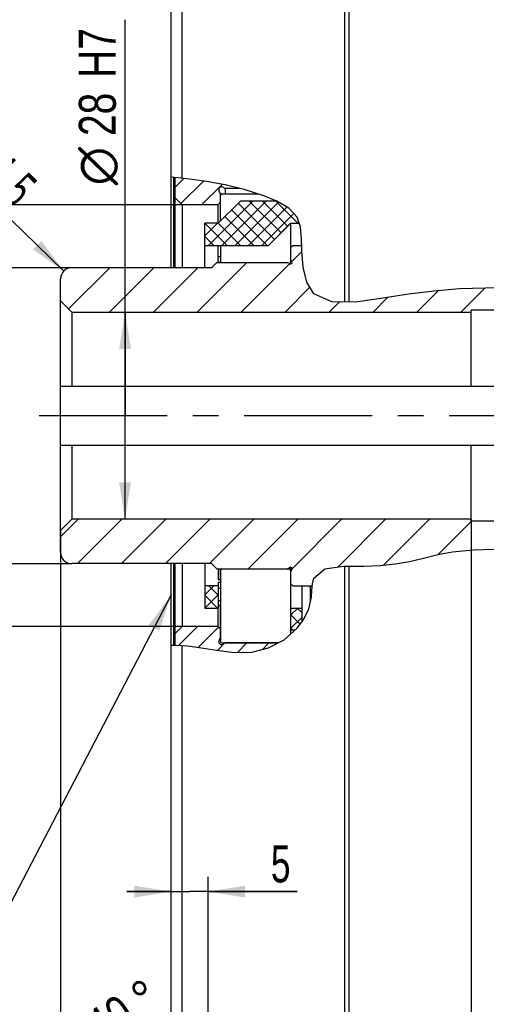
# Model space of a CAD drawing. Header units: millimetres. Extents: x 0 to 420, y 0 to 297.
# Tile 105 of 108: x 182 to 213, y 163 to 230. Entities that reach past the tile are written whole.
import ezdxf
from ezdxf.enums import TextEntityAlignment as Align

# ---------------------------------------------------------------- set-up
doc = ezdxf.new("R2010")
doc.units = ezdxf.units.MM
doc.header["$LTSCALE"] = 23.1
doc.linetypes.add('CENTER', pattern=[0.6, 0.375, -0.075, 0.075, -0.075])
doc.layers.get('0').update_dxf_attribs({"linetype": 'CONTINUOUS'})
for name, color, linetype in [('DEFAULT_1', 7, 'CENTER'), ('HRIADEL', 7, 'CONTINUOUS'), ('KLIETKY_HRIAD', 7, 'CONTINUOUS'), ('NOS-TELESO', 7, 'CONTINUOUS'), ('PRIR-VSTUP', 7, 'CONTINUOUS'), ('REZVALC', 7, 'CONTINUOUS')]:
    doc.layers.add(name, color=color, linetype=linetype)
doc.styles.get("Standard").update_dxf_attribs({"font": 'txt', "width": 0.8})
doc.styles.add('TEXTSTYLE_1', font='gdt', dxfattribs={"width": 0.8})
doc.dimstyles.new('DIMSTYLE_1', dxfattribs={"dimtxt": 2.5, "dimasz": 2.5, "dimexe": 1, "dimexo": 0, "dimtad": 1, "dimdec": 3, "dimlfac": 2, "dimdsep": 46, "dimtxsty": 'Standard', "dimblk": '_FILLED', "dimblk1": '_FILLED', "dimblk2": '_FILLED', "dimcen": 0.09, "dimclrt": 7, "dimadec": 0, "dimazin": 0, "dimtp": 0.005, "dimtm": 0.005, "dimtfac": 1, "dimtdec": 3, "dimtofl": 0, "dimtmove": 0, "dimatfit": 3, "dimldrblk": '_FILLED', "dimfxl": 1, "dimtolj": 1, "dimarcsym": 0})
doc.dimstyles.new('DIMSTYLE_11', dxfattribs={"dimtxt": 2.5, "dimasz": 2.5, "dimexe": 1, "dimexo": 0, "dimtad": 1, "dimdec": 3, "dimlfac": 2, "dimdsep": 46, "dimtxsty": 'Standard', "dimblk": '_FILLED', "dimblk1": '_FILLED', "dimblk2": '_FILLED', "dimcen": 0.09, "dimclrt": 7, "dimadec": 0, "dimazin": 0, "dimtp": 0.1, "dimtm": 0.1, "dimtfac": 1, "dimtdec": 3, "dimtofl": 0, "dimtmove": 0, "dimatfit": 3, "dimldrblk": '_FILLED', "dimfxl": 1, "dimtolj": 1, "dimarcsym": 0})
doc.dimstyles.new('DIMSTYLE_5', dxfattribs={"dimtxt": 2.5, "dimasz": 2.5, "dimexe": 1, "dimexo": 0, "dimgap": 1.25, "dimtad": 0, "dimdec": 1, "dimlfac": 2, "dimdsep": 46, "dimtxsty": 'Standard', "dimblk": '_FILLED', "dimblk1": '_FILLED', "dimblk2": '_FILLED', "dimcen": 0.09, "dimclrt": 7, "dimadec": 0, "dimazin": 0, "dimtp": 0.1, "dimtm": 0.1, "dimtfac": 1, "dimtdec": 65535, "dimtofl": 0, "dimtmove": 0, "dimatfit": 3, "dimldrblk": '_FILLED', "dimfxl": 1, "dimtolj": 1, "dimarcsym": 0})
doc.dimstyles.get("Standard").update_dxf_attribs({"dimtxt": 2.5, "dimasz": 2.5, "dimexe": 1, "dimexo": 0, "dimtad": 1, "dimdec": 3, "dimdsep": 46, "dimtxsty": 'Standard', "dimblk": '_FILLED', "dimblk1": '_FILLED', "dimblk2": '_FILLED', "dimcen": 0.09, "dimclrt": 7, "dimadec": 0, "dimazin": 0, "dimtol": 1, "dimtp": 0.005, "dimtm": 0.005, "dimtfac": 1, "dimtdec": 3, "dimtofl": 0, "dimtmove": 0, "dimatfit": 3, "dimldrblk": '_FILLED', "dimfxl": 1, "dimtolj": 1, "dimarcsym": 0})

# ---------------------------------------------------------------- blocks, each defined once
blk = doc.blocks.new('_FILLED')
at = {"color": 0, "linetype": 'ByBlock'}
blk.add_solid([(0, 0), (-1, 0.16), (-1, -0.16)], dxfattribs=at)
blk = doc.blocks.new('*D3')
at = {"color": 7, "linetype": 'Continuous'}
for p, q in [((212.365, 195.796), (212.365, 138.745)), ((184.615, 195.046), (184.615, 129.347)), ((212.365, 135.17), (212.365, 129.347)), ((184.615, 130.347), (198.49, 130.347)), ((212.365, 130.347), (198.49, 130.347))]:
    blk.add_line(p, q, dxfattribs=at)
at = {"color": 7, "linetype": 'Continuous', "xscale": 2.5, "yscale": 2.5, "zscale": 2.5, "rotation": 180}
blk.add_blockref('_FILLED', (184.615, 130.347), dxfattribs=at)
at = {"color": 7, "linetype": 'Continuous', "xscale": 2.5, "yscale": 2.5, "zscale": 2.5}
blk.add_blockref('_FILLED', (212.365, 130.347), dxfattribs=at)
at = {"color": 7, "linetype": 'Continuous', "width": 0.678571}
blk.add_text('55.5', height=2.5, dxfattribs=at).set_placement((198.49, 130.972), align=Align.CENTER)
blk = doc.blocks.new('*D10')
at = {"color": 7, "linetype": 'Continuous'}
for p, q in [((184.615, 195.046), (184.615, 115.396)), ((246.59, 157.046), (246.59, 115.396)), ((184.615, 116.396), (215.603, 116.396)), ((246.59, 116.396), (215.603, 116.396))]:
    blk.add_line(p, q, dxfattribs=at)
at = {"color": 7, "linetype": 'Continuous', "xscale": 2.5, "yscale": 2.5, "zscale": 2.5, "rotation": 180}
blk.add_blockref('_FILLED', (184.615, 116.396), dxfattribs=at)
at = {"color": 7, "linetype": 'Continuous', "xscale": 2.5, "yscale": 2.5, "zscale": 2.5}
blk.add_blockref('_FILLED', (246.59, 116.396), dxfattribs=at)
at = {"color": 7, "linetype": 'Continuous'}
for s, width, p in [('(', 0.428571, (209.888, 117.021)), (')', 0.428571, (221.317, 117.021)), ('123.95', 0.690476, (215.603, 117.021))]:
    blk.add_text(s, height=2.5, dxfattribs=dict(at, width=width)).set_placement(p, align=Align.CENTER)
blk = doc.blocks.new('*D18')
at = {"color": 7, "linetype": 'Continuous'}
for p, q in [((185.365, 212.796), (178.819, 212.796)), ((179.819, 212.796), (179.819, 202.796)), ((179.819, 192.796), (179.819, 202.796)), ((185.365, 192.796), (178.819, 192.796))]:
    blk.add_line(p, q, dxfattribs=at)
at = {"color": 7, "linetype": 'Continuous', "xscale": 2.5, "yscale": 2.5, "zscale": 2.5}
for p, rotation in [((179.819, 212.796), 90), ((179.819, 192.796), 270)]:
    blk.add_blockref('_FILLED', p, dxfattribs=dict(at, rotation=rotation))
at = {"color": 7, "linetype": 'Continuous'}
for s, width, p in [(' h8', 0.761905, (179.194, 206.427)), ('40', 0.785714, (179.194, 201.606))]:
    blk.add_text(s, height=2.5, rotation=90, dxfattribs=dict(at, width=width)).set_placement(p, align=Align.CENTER)
at = {"color": 7, "linetype": 'Continuous', "style": 'TEXTSTYLE_1'}
blk.add_text('n', height=2.5, rotation=90, dxfattribs=at).set_placement((179.194, 197.975), align=Align.CENTER)
blk = doc.blocks.new('*D19')
at = {"color": 7, "linetype": 'Continuous'}
for p, q in [((192.24, 252.971), (169.519, 252.971)), ((170.519, 252.971), (170.519, 202.796)), ((170.519, 152.621), (170.519, 202.796)), ((192.24, 152.621), (169.519, 152.621))]:
    blk.add_line(p, q, dxfattribs=at)
at = {"color": 7, "linetype": 'Continuous', "xscale": 2.5, "yscale": 2.5, "zscale": 2.5}
for p, rotation in [((170.519, 252.971), 90), ((170.519, 152.621), 270)]:
    blk.add_blockref('_FILLED', p, dxfattribs=dict(at, rotation=rotation))
at = {"color": 7, "linetype": 'Continuous'}
for s, width, p in [(' H7', 0.785714, (169.894, 209.106)), ('200.7', 0.742857, (169.894, 201.516))]:
    blk.add_text(s, height=2.5, rotation=90, dxfattribs=dict(at, width=width)).set_placement(p, align=Align.CENTER)
at = {"color": 7, "linetype": 'Continuous', "style": 'TEXTSTYLE_1'}
blk.add_text('n', height=2.5, rotation=90, dxfattribs=at).set_placement((169.894, 195.207), align=Align.CENTER)
blk = doc.blocks.new('*D20')
at = {"color": 7, "linetype": 'Continuous'}
for p, q in [((192.09, 152.471), (192.09, 171.634)), ((194.59, 152.821), (194.59, 171.634)), ((192.09, 170.634), (189.09, 170.634)), ((189.09, 170.634), (193.34, 170.634)), ((200.614, 170.634), (193.34, 170.634)), ((194.59, 170.634), (200.614, 170.634))]:
    blk.add_line(p, q, dxfattribs=at)
at = {"color": 7, "linetype": 'Continuous', "xscale": 2.5, "yscale": 2.5, "zscale": 2.5}
blk.add_blockref('_FILLED', (192.09, 170.634), dxfattribs=at)
at = {"color": 7, "linetype": 'Continuous', "xscale": 2.5, "yscale": 2.5, "zscale": 2.5, "rotation": 180}
blk.add_blockref('_FILLED', (194.59, 170.634), dxfattribs=at)
at = {"color": 7, "linetype": 'Continuous', "width": 0.714286}
blk.add_text('5', height=2.5, dxfattribs=at).set_placement((198.828, 171.259))
blk = doc.blocks.new('*D21')
at = {"color": 7, "linetype": 'Continuous'}
for p, q in [((192.34, 154.709), (188.089, 158.277)), ((192.24, 152.621), (186.031, 152.621))]:
    blk.add_line(p, q, dxfattribs=at)
for start, end in [(122.06995, 140), (140, 180), (180, 202.04236)]:
    blk.add_arc((194.829, 152.621), 7.798, start, end, dxfattribs=at)
for points in [[(190.485, 159.571), (188.855, 157.634), (191.008, 158.965)], [(187.824, 150.217), (187.031, 152.621), (187.035, 150.089)]]:
    blk.add_solid(points, dxfattribs=at)
at = {"color": 7, "linetype": 'Continuous', "style": 'TEXTSTYLE_1'}
blk.add_text('~', height=2.5, rotation=32.06995, dxfattribs=at).set_placement((191.025, 162.391), align=Align.CENTER)
at = {"color": 7, "linetype": 'Continuous', "width": 0.785714}
blk.add_text('40', height=2.5, rotation=32.06995, dxfattribs=at).set_placement((188.655, 160.905), align=Align.CENTER)
blk = doc.blocks.new('*D26')
at = {"color": 7, "linetype": 'Continuous'}
for p, q in [((188.972, 202.796), (188.972, 229.551)), ((188.972, 209.796), (188.972, 202.796)), ((188.972, 195.796), (188.972, 202.796))]:
    blk.add_line(p, q, dxfattribs=at)
at = {"color": 7, "linetype": 'Continuous', "xscale": 2.5, "yscale": 2.5, "zscale": 2.5}
for p, rotation in [((188.972, 209.796), 90), ((188.972, 195.796), 270)]:
    blk.add_blockref('_FILLED', p, dxfattribs=dict(at, rotation=rotation))
at = {"color": 7, "linetype": 'Continuous', "width": 0.785714}
for s, p in [('H7', (188.347, 225.622)), ('28', (188.347, 221.694))]:
    blk.add_text(s, height=2.5, rotation=90, dxfattribs=at).set_placement(p)
at = {"color": 7, "linetype": 'Continuous', "style": 'TEXTSTYLE_1'}
blk.add_text('n', height=2.5, rotation=90, dxfattribs=at).set_placement((188.347, 218.361))
blk = doc.blocks.new('*D27')
at = {"color": 7, "linetype": 'Continuous'}
for p, q in [((192.84, 262.796), (163.763, 262.796)), ((164.763, 262.796), (164.763, 202.796)), ((164.763, 142.796), (164.763, 202.796)), ((192.84, 142.796), (163.763, 142.796))]:
    blk.add_line(p, q, dxfattribs=at)
at = {"color": 7, "linetype": 'Continuous', "xscale": 2.5, "yscale": 2.5, "zscale": 2.5}
for p, rotation in [((164.763, 262.796), 90), ((164.763, 142.796), 270)]:
    blk.add_blockref('_FILLED', p, dxfattribs=dict(at, rotation=rotation))
at = {"color": 7, "linetype": 'Continuous'}
for s, width, p in [('h7', 0.75, (164.138, 207.409)), ('240', 0.785714, (164.138, 202.588))]:
    blk.add_text(s, height=2.5, rotation=90, dxfattribs=dict(at, width=width)).set_placement(p, align=Align.CENTER)
at = {"color": 7, "linetype": 'Continuous', "style": 'TEXTSTYLE_1'}
blk.add_text('n', height=2.5, rotation=90, dxfattribs=at).set_placement((164.138, 197.975), align=Align.CENTER)
blk = doc.blocks.new('*D32')
at = {"color": 7, "linetype": 'Continuous'}
for p, q in [((192.84, 217.046), (174.184, 217.046)), ((175.184, 217.046), (175.184, 202.796)), ((175.184, 188.546), (175.184, 202.796)), ((192.84, 188.546), (174.184, 188.546))]:
    blk.add_line(p, q, dxfattribs=at)
at = {"color": 7, "linetype": 'Continuous', "xscale": 2.5, "yscale": 2.5, "zscale": 2.5}
for p, rotation in [((175.184, 217.046), 90), ((175.184, 188.546), 270)]:
    blk.add_blockref('_FILLED', p, dxfattribs=dict(at, rotation=rotation))
at = {"color": 7, "linetype": 'Continuous', "width": 0.75}
blk.add_text('57', height=2.5, rotation=90, dxfattribs=at).set_placement((174.559, 204.463), align=Align.CENTER)
at = {"color": 7, "linetype": 'Continuous', "style": 'TEXTSTYLE_1'}
blk.add_text('n', height=2.5, rotation=90, dxfattribs=at).set_placement((174.559, 200.921), align=Align.CENTER)
blk = doc.blocks.new('*D38')
at = {"color": 7, "linetype": 'Continuous'}
blk.add_line((184.828, 212.569), (176.247, 220.92), dxfattribs=at)
at = {"color": 7, "linetype": 'Continuous', "xscale": 2.5, "yscale": 2.5, "zscale": 2.5, "rotation": 315.7789401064}
blk.add_blockref('_FILLED', (184.828, 212.569), dxfattribs=at)
at = {"color": 7, "linetype": 'Continuous'}
for s, width, p in [('R', 0.785714, (178.09, 219.998)), ('1.5', 0.619048, (181.418, 216.76))]:
    blk.add_text(s, height=2.5, rotation=-44.22106, dxfattribs=dict(at, width=width)).set_placement(p, align=Align.RIGHT)

msp = doc.modelspace()

# ---------------------------------------------------------------- linework, layer by layer
at = {"color": 7, "linetype": 'Continuous'}
for p, q in [((192.54243, 218.87055), (192.0902, 218.90523)), ((192.3402, 218.21034), (192.95411, 218.82425)), ((193.51246, 218.76146), (192.54243, 218.87055)), ((192.75062, 217.13584), (194.26679, 218.652)), ((194.4674, 218.62289), (193.51246, 218.76146)), ((194.14597, 217.04626), (195.52735, 218.42764)), ((195.74793, 218.38701), (194.4674, 218.62289)), ((197.02801, 218.07414), (195.74793, 218.38701)), ((198.34242, 217.65413), (197.02801, 218.07414)), ((199.23982, 217.2904), (198.34242, 217.65413)), ((194.62032, 214.29626), (197.62032, 217.29626)), ((195.51835, 214.29626), (198.51835, 217.29626)), ((196.41638, 214.29626), (199.34723, 217.22711)), ((196.61559, 217.14666), (199.06559, 214.69666)), ((197.3144, 214.29626), (199.91232, 216.89417)), ((197.36402, 217.29626), (199.51461, 215.14567)), ((198.26204, 217.29626), (199.96362, 215.59468)), ((199.16007, 217.29626), (200.66007, 215.79626)), ((200.0371, 216.82065), (199.23982, 217.2904)), ((195.71757, 216.24863), (197.66994, 214.29626)), ((196.16658, 216.69764), (198.56797, 214.29626)), ((198.21243, 214.29626), (200.37105, 216.45488)), ((200.60285, 216.201), (200.0371, 216.82065)), ((194.3652, 214.93916), (195.2223, 215.79626)), ((194.37389, 215.79626), (195.87389, 214.29626)), ((195.26856, 215.79962), (196.77192, 214.29626)), ((200.83426, 215.53495), (200.60285, 216.201)), ((200.61045, 215.79626), (200.70917, 215.89498)), ((194.3652, 214.90693), (194.97586, 214.29626)), ((200.90733, 214.76835), (200.83426, 215.53495)), ((200.92577, 213.94057), (200.90733, 214.76835)), ((200.2449, 213.21572), (200.92902, 213.89984)), ((201.01441, 212.82774), (200.92577, 213.94057)), ((193.85559, 209.79626), (197.21159, 213.15226)), ((196.82544, 209.79626), (200.10174, 213.07256)), ((185.15562, 210.00583), (187.94605, 212.79626)), ((187.9159, 209.79626), (190.9159, 212.79626)), ((190.88574, 209.79626), (193.88574, 212.79626)), ((201.25981, 211.81345), (201.01441, 212.82774)), ((201.73307, 211.0343), (201.25981, 211.81345)), ((199.79529, 209.79626), (201.46865, 211.46962)), ((202.94147, 210.47928), (201.73307, 211.0343)), ((208.13129, 210.99902), (206.25393, 210.71138)), ((209.87236, 211.21746), (208.13129, 210.99902)), ((208.70483, 209.79626), (210.14861, 211.24004)), ((211.58209, 211.35722), (209.87236, 211.21746)), ((213.33009, 211.42007), (211.58209, 211.35722)), ((211.67468, 209.79626), (213.29732, 211.41889)), ((215.11728, 211.45441), (213.33009, 211.42007)), ((202.76514, 209.79626), (203.44513, 210.47625)), ((204.54254, 210.46964), (202.94147, 210.47928)), ((206.25393, 210.71138), (204.54254, 210.46964)), ((205.73499, 209.79626), (206.72179, 210.78306)), ((184.6152, 194.61617), (185.79529, 195.79626)), ((185.76514, 192.79626), (188.76514, 195.79626)), ((188.73499, 192.79626), (191.73499, 195.79626)), ((191.70483, 192.79626), (194.70483, 195.79626)), ((194.67468, 192.79626), (197.67468, 195.79626)), ((197.28853, 192.44026), (200.64453, 195.79626)), ((200.26468, 192.44656), (203.61438, 195.79626)), ((203.35194, 192.56397), (206.58423, 195.79626)), ((206.45052, 192.69271), (209.55408, 195.79626)), ((210.1373, 193.40964), (212.39893, 195.67126)), ((211.09772, 193.59668), (212.50803, 193.7389)), ((212.50803, 193.7389), (213.91556, 193.77025)), ((207.2287, 192.77678), (208.19145, 192.95085)), ((208.19145, 192.95085), (209.1388, 193.1723)), ((209.1388, 193.1723), (210.10964, 193.40425)), ((210.10964, 193.40425), (211.09772, 193.59668)), ((195.4152, 192.34026), (195.4152, 187.54026)), ((195.5152, 192.44026), (200.0652, 192.44026)), ((200.1652, 192.34026), (200.1652, 188.04865)), ((201.73307, 191.82063), (202.48766, 192.43813)), ((202.48766, 192.43813), (203.73756, 192.62012)), ((203.73756, 192.62012), (205.12372, 192.62793)), ((205.12372, 192.62793), (206.22906, 192.66878)), ((206.22906, 192.66878), (207.2287, 192.77678)), ((201.63826, 191.43419), (201.73307, 191.82063)), ((194.3652, 190.69247), (194.96899, 191.29626)), ((194.6272, 191.29626), (195.2652, 190.65826)), ((201.57161, 190.52895), (201.60399, 190.99036)), ((201.60399, 190.99036), (201.63826, 191.43419)), ((194.3652, 190.66024), (195.22917, 189.79626)), ((194.36702, 189.79626), (195.2652, 190.69444)), ((201.39562, 189.75328), (201.57161, 190.52895)), ((195.26504, 189.79626), (195.2652, 189.79641)), ((200.1652, 189.30826), (200.6532, 189.79626)), ((200.61733, 189.79626), (200.9152, 189.49839)), ((201.0647, 189.05214), (201.39562, 189.75328)), ((200.1652, 189.35036), (200.80852, 188.70704)), ((200.1652, 188.41024), (200.9152, 189.16024)), ((200.60285, 188.42998), (201.0647, 189.05214)), ((192.59042, 187.27716), (193.85953, 188.54626)), ((193.9416, 187.1434), (195.29733, 188.49913)), ((199.71688, 187.65802), (200.60285, 188.42998)), ((200.1652, 188.45234), (200.32128, 188.29626)), ((198.66836, 187.10829), (199.71688, 187.65802)), ((192.0902, 187.29443), (192.38022, 187.2915)), ((192.38022, 187.2915), (193.18404, 187.23663)), ((193.18404, 187.23663), (193.98302, 187.13831)), ((193.98302, 187.13831), (195.16358, 186.9419)), ((195.21805, 186.93494), (195.69982, 187.4167)), ((195.5152, 187.44026), (199.30154, 187.44026)), ((196.56286, 186.79482), (197.2063, 187.43826)), ((197.53513, 186.81539), (198.66836, 187.10829)), ((198.25421, 187.00125), (198.69123, 187.43826)), ((195.16358, 186.9419), (196.34976, 186.79031)), ((196.34976, 186.79031), (197.53513, 186.81539))]:
    msp.add_line(p, q, dxfattribs=at)
for centre, start, end in [((195.5152, 192.34026), 90, 180), ((200.0652, 192.34026), 0, 90), ((195.5152, 187.54026), 180, 270)]:
    msp.add_arc(centre, 0.1, start, end, dxfattribs=at)
at = {"layer": 'DEFAULT_1', "color": 7, "linetype": 'CENTER'}
msp.add_line((247.26073, 202.79626), (183.1152, 202.79626), dxfattribs=at)
at = {"layer": 'HRIADEL', "color": 7, "linetype": 'Continuous'}
for p, q in [((200.1652, 214.14626), (200.3152, 214.29626)), ((200.3152, 214.29626), (200.91785, 214.29626)), ((200.1652, 214.14626), (200.1652, 213.19674)), ((195.1652, 213.15226), (194.8092, 212.79626)), ((195.1652, 213.15226), (199.94863, 213.15226)), ((200.11902, 213.06356), (199.94863, 213.15226)), ((200.2539, 213.19843), (200.1652, 213.36883)), ((194.8092, 212.79626), (185.3652, 212.79626)), ((184.6152, 193.54626), (184.6152, 212.04626)), ((184.6152, 210.54626), (185.3652, 209.79626)), ((185.3652, 209.79626), (185.3652, 204.79626)), ((185.3652, 209.79626), (212.3652, 209.79626)), ((212.3652, 204.79626), (212.3652, 209.92126)), ((239.8652, 209.92126), (212.3652, 209.92126)), ((184.6152, 204.79626), (234.8652, 204.79626)), ((184.6152, 200.79626), (234.8652, 200.79626)), ((185.3652, 200.79626), (185.3652, 195.79626)), ((212.3652, 195.67126), (212.3652, 200.79626)), ((184.6152, 195.04626), (185.3652, 195.79626)), ((212.3652, 195.79626), (185.3652, 195.79626)), ((239.8652, 195.67126), (212.3652, 195.67126)), ((194.8092, 192.79626), (185.3652, 192.79626)), ((195.1652, 192.44026), (194.8092, 192.79626)), ((195.1652, 192.44026), (199.94863, 192.44026)), ((200.11902, 192.52896), (199.94863, 192.44026)), ((200.1652, 192.5402), (200.1652, 192.34026)), ((200.2539, 192.39408), (200.1652, 192.22369)), ((200.1652, 192.22369), (200.1652, 191.44626)), ((200.1652, 191.44626), (200.3152, 191.29626)), ((200.3152, 191.29626), (201.62761, 191.29626))]:
    msp.add_line(p, q, dxfattribs=at)
for centre, radius, start, end in [((200.1652, 213.15226), 0.1, 242.5, 27.5), ((185.3652, 212.04626), 0.75, 90, 179.9999998), ((185.3652, 193.54626), 0.75, 180.0000002, 270), ((200.1652, 192.44026), 0.1, 332.5, 117.5)]:
    msp.add_arc(centre, radius, start, end, dxfattribs=at)
at = {"layer": 'KLIETKY_HRIAD', "color": 7, "linetype": 'Continuous'}
for p, q in [((196.7652, 217.29626), (195.2652, 215.79626)), ((199.22536, 217.29626), (196.7652, 217.29626)), ((194.3652, 212.79626), (194.3652, 215.79626)), ((195.2652, 215.79626), (194.3652, 215.79626)), ((200.1652, 215.79626), (198.6652, 214.29626)), ((200.1652, 215.78465), (199.92477, 215.5464)), ((200.1652, 215.79626), (200.74347, 215.79626)), ((200.1652, 215.77101), (200.1652, 215.78465)), ((199.05704, 214.67724), (199.92477, 215.5464)), ((194.3652, 214.29626), (198.6652, 214.29626)), ((195.2652, 213.16408), (195.2652, 214.28886)), ((195.2652, 214.28886), (198.6652, 214.28886)), ((198.6652, 214.29626), (198.6652, 214.28886)), ((199.05704, 214.67724), (198.66889, 214.29253)), ((200.9152, 214.29626), (200.9152, 214.41521)), ((195.2652, 213.55246), (195.4152, 213.55246)), ((195.2652, 213.16408), (195.4152, 213.16408)), ((194.3652, 192.79626), (194.3652, 189.79626)), ((195.2652, 192.44026), (195.2652, 191.73629)), ((195.2652, 191.73629), (195.4152, 191.73629)), ((195.2652, 191.29626), (194.3652, 191.29626)), ((195.2652, 191.53893), (195.2652, 189.79626)), ((195.2652, 191.53893), (195.4152, 191.53893)), ((195.2652, 191.13893), (195.4152, 191.13893)), ((200.9152, 191.29626), (200.9152, 188.85074)), ((195.2652, 190.29922), (195.4152, 190.29922)), ((194.3652, 189.79626), (195.2652, 189.79626)), ((195.4152, 189.90084), (195.2652, 190.05384)), ((200.1652, 189.79626), (200.1652, 188.29626)), ((200.1652, 189.79626), (200.9152, 189.79626)), ((200.44938, 188.29626), (200.1652, 188.29626))]:
    msp.add_line(p, q, dxfattribs=at)
at = {"layer": 'NOS-TELESO', "color": 7, "linetype": 'Continuous'}
for p, q in [((192.0902, 212.79626), (192.0902, 262.04626)), ((203.8402, 210.47387), (203.8402, 252.57655)), ((204.0902, 252.66731), (204.0902, 210.47236)), ((192.8402, 218.83706), (192.8402, 248.06927)), ((192.2402, 218.89373), (192.2402, 212.79626)), ((192.0902, 143.54626), (192.0902, 192.79626)), ((192.2402, 192.79626), (192.2402, 187.29292)), ((203.8402, 155.26006), (203.8402, 192.6207)), ((204.0902, 192.62211), (204.0902, 154.75969)), ((192.8402, 160.4539), (192.8402, 187.26011))]:
    msp.add_line(p, q, dxfattribs=at)
at = {"layer": 'PRIR-VSTUP', "color": 7, "linetype": 'Continuous'}
for p, q in [((192.3402, 218.88606), (192.3402, 212.79626)), ((195.74123, 218.15426), (195.59255, 218.23166)), ((195.4002, 217.81322), (195.32279, 217.96191)), ((195.4002, 217.81322), (195.4002, 215.93126)), ((195.74123, 218.15426), (195.74123, 217.77869)), ((196.7002, 218.15426), (195.74123, 218.15426)), ((192.8402, 217.04626), (192.3402, 217.54626)), ((192.8402, 217.04626), (192.8402, 212.79626)), ((195.2502, 217.04626), (192.8402, 217.04626)), ((195.4002, 217.19626), (195.2502, 217.04626)), ((195.2502, 217.04626), (195.2502, 215.79626)), ((192.3402, 192.79626), (192.3402, 187.29191)), ((192.8402, 192.79626), (192.8402, 188.54626)), ((195.4002, 192.44026), (195.4002, 191.73629)), ((201.5152, 190.28031), (201.5152, 191.29626)), ((195.2502, 189.79626), (195.2502, 188.54626)), ((195.4002, 189.91614), (195.4002, 187.7793)), ((192.8402, 188.54626), (192.3402, 188.04626)), ((195.2502, 188.54626), (192.8402, 188.54626)), ((195.4002, 188.39626), (195.2502, 188.54626)), ((195.4002, 187.7793), (195.32279, 187.63061)), ((195.74123, 187.43826), (195.59255, 187.36086)), ((195.74123, 187.44026), (195.74123, 187.43826)), ((199.29772, 187.43826), (195.74123, 187.43826))]:
    msp.add_line(p, q, dxfattribs=at)
for centre, start, end in [((195.5002, 218.05426), 62.5, 207.5), ((195.5002, 187.53826), 152.5, 297.5)]:
    msp.add_arc(centre, 0.2, start, end, dxfattribs=at)
at = {"layer": 'REZVALC', "color": 7, "linetype": 'Continuous'}
for p, q in [((195.4152, 215.94626), (195.4152, 217.67868)), ((195.5152, 217.77869), (197.95263, 217.77869)), ((200.1652, 215.77101), (200.1652, 214.14626)), ((195.4152, 214.28886), (195.4152, 213.15226)), ((200.1652, 213.0523), (200.1652, 213.19674)), ((195.4152, 192.44026), (195.4152, 192.34026))]:
    msp.add_line(p, q, dxfattribs=at)
msp.add_arc((195.5152, 217.67869), 0.1, 90, 180, dxfattribs=at)

# ---------------------------------------------------------------- dimensions: what is measured, and where the dimension line sits
at = {"color": 7, "linetype": 'Continuous'}
for base, p1, p2, angle, text, picture, middle in [((164.76319, 142.79626), (192.8402, 262.79626), (192.8402, 142.79626), 270, '%%c<>h7', '*D27', (164.76319, 202.79626)), ((170.51911, 152.62126), (192.2402, 252.97126), (192.2402, 152.62126), 270, '%%c<> H7', '*D19', (170.51911, 202.79626)), ((188.97176, 195.79626), (185.3652, 209.79626), (185.3652, 195.79626), 270, '%%c<>H7', '*D26', (188.97176, 223.95578)), ((175.18391, 188.54626), (192.8402, 217.04626), (192.8402, 188.54626), 270, '%%c<>', '*D32', (175.18391, 202.79626)), ((179.819, 192.79626), (185.3652, 212.79626), (185.3652, 192.79626), 270, '%%c<> h8', '*D18', (179.819, 202.79626)), ((184.6152, 116.39607), (246.5902, 157.04626), (184.6152, 195.04626), 180, '(<>)', '*D10', (215.6027, 116.39607))]:
    dim = msp.add_linear_dim(base=base, p1=p1, p2=p2, angle=angle, text=text, dimstyle='DIMSTYLE_1', dxfattribs=at)
    dim.commit()
    dim.dimension.update_dxf_attribs({"geometry": picture, "text_midpoint": middle, "dimtype": 160})
dim = msp.add_radius_dim(center=(185.3652, 212.04626), mpoint=(184.82771, 212.56933), text='R<>', dimstyle='DIMSTYLE_11', override={"dimpost": '<>'}, dxfattribs=at)
dim.commit()
dim.dimension.update_dxf_attribs({"geometry": '*D38', "text_midpoint": (179.92191, 219.95984), "dimtype": 164})
for base, p1, p2, picture, middle in [((212.3652, 130.34705), (184.6152, 195.04626), (212.3652, 195.79626), '*D3', (198.13306, 130.34705)), ((194.5902, 170.63374), (192.0902, 152.47126), (194.5902, 152.82126), '*D20', (199.36357, 170.63374))]:
    dim = msp.add_linear_dim(base=base, p1=p1, p2=p2, dimstyle='DIMSTYLE_1', dxfattribs=at)
    dim.commit()
    dim.dimension.update_dxf_attribs({"geometry": picture, "text_midpoint": middle, "dimtype": 160})
dim = msp.add_angular_dim_2l(base=(187.50078, 155.28835), line1=((192.39993, 154.65911), (192.3402, 154.70923)), line2=((192.31818, 152.62126), (192.2402, 152.62126)), dimstyle='DIMSTYLE_5', override={"dimtad": 2}, dxfattribs=at)
dim.commit()
dim.dimension.update_dxf_attribs({"geometry": '*D21', "text_midpoint": (190.68814, 159.22933), "dimtype": 162})

# ---------------------------------------------------------------- leaders
msp.add_leader([(192.0902, 190.67895), (179.63037, 166.79935), (176.1527, 133.92538), (173.1527, 133.92538)], dimstyle='Standard', override={"dimtad": 0}, dxfattribs=at)

doc.saveas('drawing.dxf')
